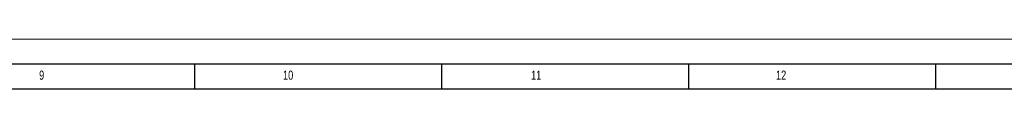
# Model space of a CAD drawing. Header units: millimetres. Extents: x 0 to 841, y 0 to 594.
# Tile 23 of 24: x 440 to 639, y 584 to 594. Entities that reach past the tile are written whole.
import ezdxf

# ---------------------------------------------------------------- set-up
doc = ezdxf.new("R2010")
doc.units = ezdxf.units.MM
doc.layers.add('FORMAT', color=7, linetype='Continuous')
doc.styles.add('SLDTEXTSTYLE0', font='TXT', dxfattribs={"width": 0.75})

msp = doc.modelspace()

# ---------------------------------------------------------------- linework, layer by layer
at = {"color": 7, "linetype": 'Continuous', "lineweight": 18}
msp.add_line((0.000004, 594.00001), (841.000004, 594.00001), dxfattribs=at)
at = {"layer": 'FORMAT'}
for p, q in [((15.000004, 589.00001), (836.000004, 589.00001)), ((475.5, 584.00001), (475.5, 589.00001)), ((525.5, 584.00001), (525.5, 589.00001)), ((575.5, 584.00001), (575.5, 589.00001)), ((625.5, 584.00001), (625.5, 589.00001)), ((20.000004, 584.00001), (831.000004, 584.00001))]:
    msp.add_line(p, q, dxfattribs=at)

# ---------------------------------------------------------------- texts
at = {"layer": 'FORMAT', "attachment_point": 1, "style": 'SLDTEXTSTYLE0'}
for s, insert, char_height in [('9', (444.010417, 587.668031), 1.852083), ('10', (493.385417, 587.668031), 1.8520833), ('11', (543.59375, 587.668031), 1.8520833), ('12', (593.177083, 587.668031), 1.8520833)]:
    msp.add_mtext(s, dxfattribs=dict(at, insert=insert, char_height=char_height))

doc.saveas('drawing.dxf')
